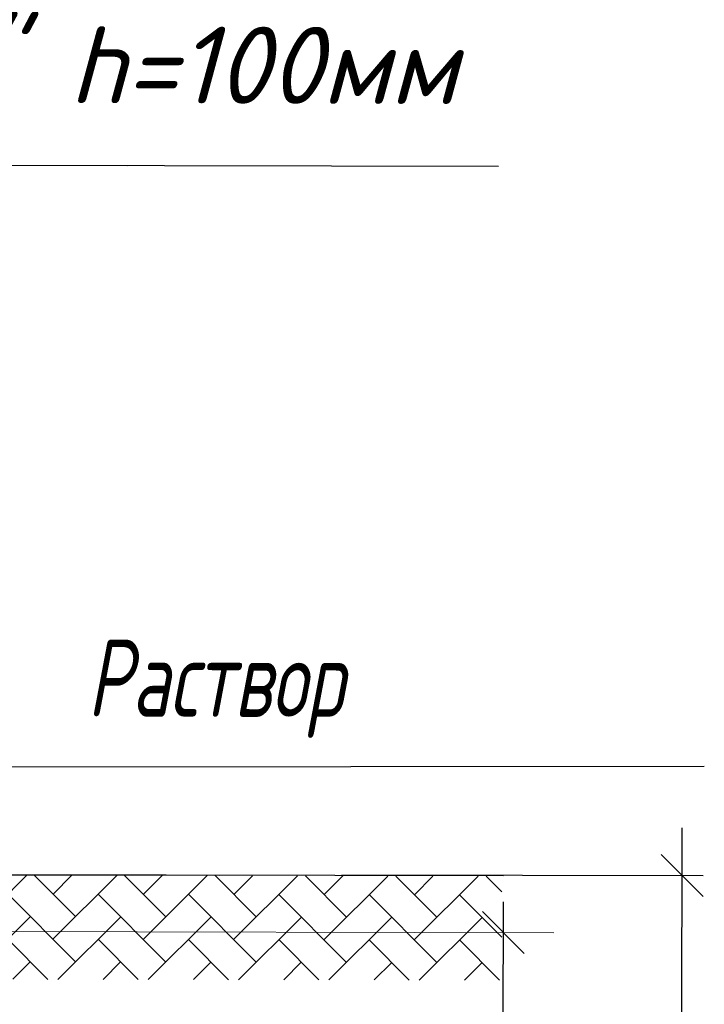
# Model space of a CAD drawing. Extents: x 0 to 361260, y 0 to 4201817.
# Tile 57 of 256: x 360308 to 360330, y 4194988 to 4195020. Entities that reach past the tile are written whole.
import ezdxf

# ---------------------------------------------------------------- set-up
doc = ezdxf.new("R2010")
doc.units = 0
doc.header["$LTSCALE"] = 0.5
doc.header["$MEASUREMENT"] = 0
doc.layers.add("navro'z", color=7, linetype='Continuous')
doc.layers.add('Д25', color=4, linetype='Continuous')
doc.styles.add('Nurbek', font='isocpeui.ttf')
pattern_1 = [(44.89306, (347892.7238, 4193298.3265), (0.002740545, 1.46831945), [3.11478134, -1.03826045]), (134.89306, (347893.4594, 4193299.0592), (0.002740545, 1.46831945), [3.11478134, -1.03826045])]

# ---------------------------------------------------------------- blocks, each defined once
blk = doc.blocks.new('_Oblique')
at = {"color": 0, "linetype": 'ByBlock', "lineweight": -2}
blk.add_line((-0.5, -0.5), (0.5, 0.5), dxfattribs=at)

msp = doc.modelspace()

# ---------------------------------------------------------------- hatches: boundary and pattern name
at = {"layer": "navro'z", "transparency": 33554687}
h = msp.add_hatch(dxfattribs=at)
h.set_pattern_fill('AR-HBONE', color=0, scale=0.010219, angle=-0.1069, style=0)
h.set_pattern_definition(pattern_1)
h.paths.add_polyline_path([(360323.69, 4194992.198), (360287.354, 4194992.29), (360287.348, 4194988.892), (360323.683, 4194988.824)])
h = msp.add_hatch(dxfattribs=at)
h.set_pattern_fill('AR-HBONE', color=0, scale=0.010219, angle=-0.1069, style=0)
h.set_pattern_definition(pattern_1)
h.paths.add_polyline_path([(360323.69, 4194992.198), (360287.354, 4194992.29), (360287.348, 4194988.892), (360323.683, 4194988.824)])

# ---------------------------------------------------------------- linework, layer by layer
at = {"layer": "navro'z", "color": 0, "transparency": 33554687}
for p, q in [((360288.752, 4195015.34), (360311.537, 4195015.297)), ((360288.752, 4195015.34), (360323.581, 4195015.275)), ((360329.445, 4194934.616), (360329.556, 4194993.772)), ((360318.494, 4194992.25), (360330.234, 4194992.228)), ((360323.634, 4194934.627), (360323.74, 4194991.37))]:
    msp.add_line(p, q, dxfattribs=at)
at = {"layer": "navro'z", "color": 0, "lineweight": 25, "transparency": 33554687}
msp.add_line((360293.367, 4194995.748), (360330.272, 4194995.778), dxfattribs=at)
at = {"layer": "navro'z", "color": 7, "transparency": 33554687}
for p, q in [((360286.015, 4194992.293, 119.865), (360323.742, 4194992.222, 119.865)), ((360287.354, 4194992.29, 119.865), (360314.521, 4194992.239, 119.865))]:
    msp.add_line(p, q, dxfattribs=at)
at = {"layer": "navro'z", "color": 0, "lineweight": 20, "transparency": 33554687}
msp.add_line((360288.77, 4194990.436), (360325.377, 4194990.368), dxfattribs=at)

# ---------------------------------------------------------------- block references
at = {"layer": "navro'z", "color": 1, "transparency": 33554687, "xscale": 1.362546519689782, "yscale": 1.362546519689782, "zscale": 1.362546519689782, "rotation": 89.89306041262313}
for p in [(360329.553, 4194992.229), (360323.738, 4194990.371)]:
    msp.add_blockref('_Oblique', p, dxfattribs=at)

# ---------------------------------------------------------------- texts
at = {"layer": 'Д25', "color": 7, "lineweight": 25, "transparency": 33554687, "style": 'Nurbek'}
msp.add_text('Люк "С/Т" h=100мм', height=2.5, rotation=359.8931, dxfattribs=at).set_placement((360292.055, 4195017.348))
at = {"layer": 'Д25', "color": 7, "lineweight": 25, "transparency": 33554687, "style": 'Nurbek', "width": 0.7}
msp.add_text('Раствор', height=2.5, rotation=359.8931, dxfattribs=at).set_placement((360310.214, 4194997.39))

doc.saveas('drawing.dxf')
